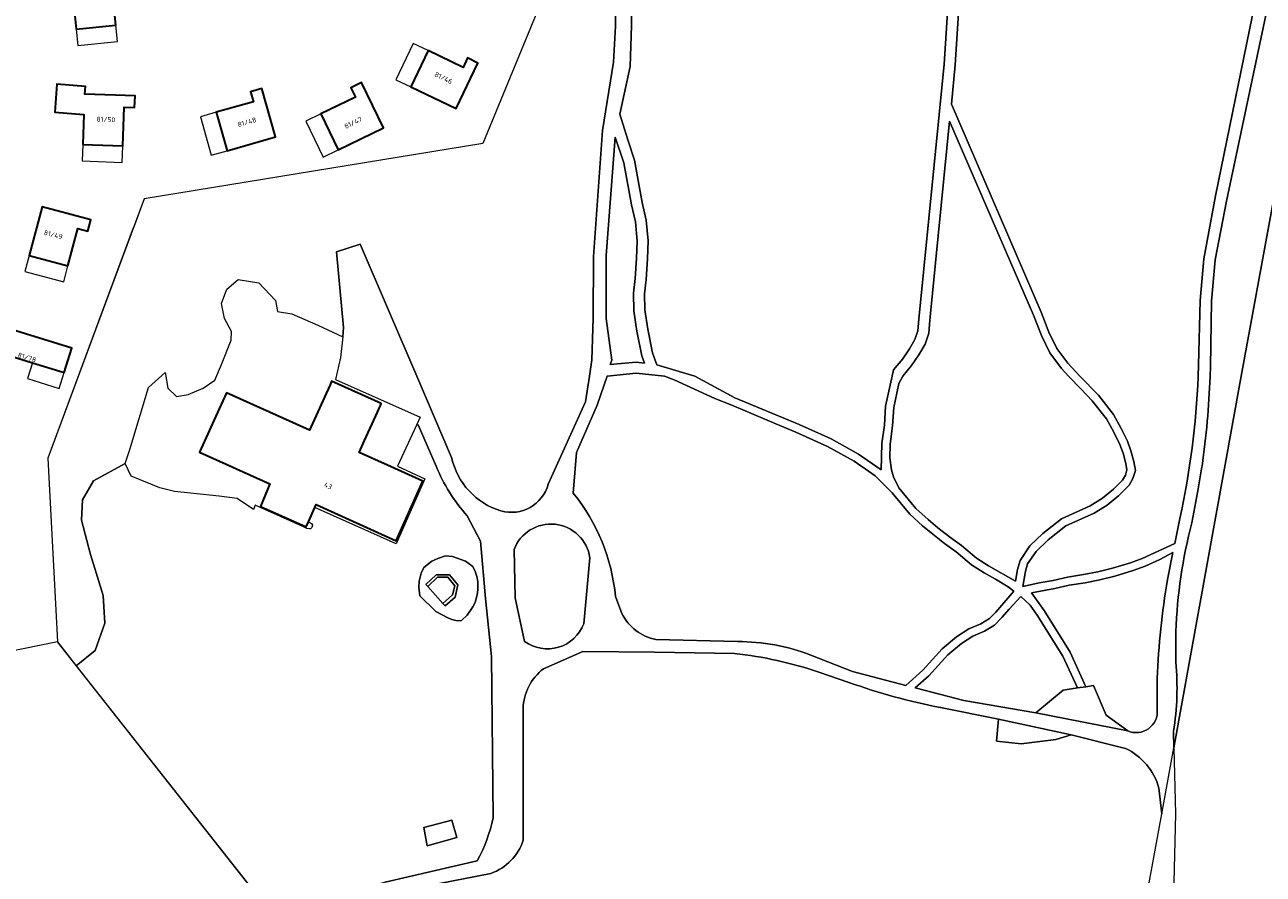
# Model space of a CAD drawing. Extents: x 151587 to 155483, y 462503 to 464608.
# Tile 25 of 236: x 152491 to 152715, y 462910 to 463064. Entities that reach past the tile are written whole.
import ezdxf
from ezdxf.enums import TextEntityAlignment as Align

# ---------------------------------------------------------------- set-up
doc = ezdxf.new("R2010")
doc.units = 0
doc.header["$LTSCALE"] = 0.5
for name, color, linetype, lineweight in [('B-RO-GR-BOS_LOOF-GV', 251, 'CONTINUOUS', 13), ('B-RO-IE-TERREINAFSCHEIDING_KUNSTMATIG_HEKWERK-G', 251, 'IE-TERREINAFSCHEIDING-KUNSTMATIG', 18), ('B-RO-OG-BEBOUWING-GV', 6, 'CONTINUOUS', 35), ('B-RO-OG-BEBOUWING-T18', 1, 'CONTINUOUS', 18), ('B-RO-OG-BEBOUWING_LUIFEL-GV', 251, 'CONTINUOUS', 18), ('B-RO-VH-VERHARDING_FUNDERING_ZAND-GV', 251, 'CONTINUOUS', 18)]:
    doc.layers.add(name, color=color, linetype=linetype, lineweight=lineweight)
doc.styles.add('NLCS-ISO-M200-T18', font='NLCS-ISO.ttf', dxfattribs={"height": 0.36})
doc.linetypes.add('IE-TERREINAFSCHEIDING-KUNSTMATIG', pattern='A,4,[82,NLCS.SHX,S=0.75,R=90,X=0,Y=0],4,-2', length=10)

msp = doc.modelspace()

# ---------------------------------------------------------------- linework, layer by layer
at = {"layer": 'B-RO-GR-BOS_LOOF-GV', "flags": 128}
for points in [[(152585.843, 462980.414), (152592.587, 462995.342), (152593.305, 463000), (152593.755, 463002.913), (152594.003, 463010.489), (152594.034, 463021.677), (152595.679, 463044.465), (152597.66, 463056.824), (152598.008, 463063.36), (152598.312, 463089.234), (152600.584, 463117.245), (152600.002, 463125.906), (152599.568, 463136.884), (152598.823, 463155.01), (152600.666, 463163.338), (152600.103, 463167.527), (152597.034, 463170.587), (152587.55, 463176.478), (152532.585, 463193.789), (152524.07, 463211.829)], [(152600.744, 463088.949), (152600.913, 463063.465), (152600.696, 463056.069), (152598.798, 463047.428), (152600.238, 463042.776), (152601.475, 463039.08), (152602.241, 463034.739), (152602.87, 463031.411), (152603.602, 463028.223), (152603.927, 463024.478), (152603.836, 463021.233), (152603.57, 463017.502), (152603.286, 463014.906), (152603.362, 463012.001), (152603.863, 463008.486), (152604.717, 463004.204), (152605.509, 463002.027), (152612.406, 463000), (152619.648, 462996.085), (152631.288, 462991.22), (152637.098, 462988.613), (152642.05, 462985.834), (152646.171, 462983.013), (152646.286, 462987.773), (152646.728, 462991.115), (152646.961, 462994.531), (152648.122, 463000), (152648.389, 463001.12), (152650.044, 463003.119), (152651.292, 463004.922), (152652.275, 463006.602), (152652.782, 463008.159), (152652.958, 463010.306), (152657.577, 463056.497), (152659.345, 463084.684)], [(152591.956, 463085.83), (152573.999, 463042.093), (152512.606, 463032.111), (152510.691, 463026.814), (152510.649, 463026.826), (152495.204, 462985.13), (152495.391, 462981.613), (152496.916, 462951.873), (152500.337, 462947.533), (152503.76, 462950.313), (152505.49, 462955.271), (152505.201, 462960.287), (152502.895, 462967.666), (152501.28, 462973.892), (152501.453, 462977.582), (152503.472, 462981.056), (152509.205, 462984.192), (152510.057, 462986.713), (152513.388, 462997.937), (152516.409, 463000.629), (152516.921, 462997.811), (152518.52, 462996.319), (152520.616, 462996.674), (152523.316, 462997.811), (152525.448, 462999.231), (152526.621, 463002.073), (152528.411, 463006.492), (152528.447, 463008.09), (152527.168, 463010.399), (152526.671, 463013.134), (152527.63, 463015.726), (152529.655, 463017.467), (152533.386, 463016.898), (152536.441, 463013.666), (152536.764, 463011.674), (152539.358, 463011.247), (152544.119, 463009.223), (152548.597, 463007.092), (152548.768, 463008.815), (152547.478, 463022.49), (152551.793, 463023.878), (152562.009, 463000), (152568.333, 462985.223)], [(152661.337, 463084.496), (152659.571, 463056.335), (152658.861, 463049.242), (152675.116, 463011.597), (152676.548, 463007.962), (152677.973, 463005.004), (152679.972, 463002.328), (152682.156, 463000), (152685.526, 462996.523), (152688.219, 462993.057), (152689.621, 462990.528), (152690.783, 462988.187), (152691.394, 462986.48), (152691.921, 462984.523), (152692.225, 462982.898), (152691.762, 462981.45), (152691.07, 462980.241), (152689.227, 462978.399), (152687.106, 462976.635), (152684.733, 462975.188), (152679.605, 462972.854), (152676.43, 462970.353), (152674.236, 462968.255), (152672.677, 462965.972), (152672.298, 462964.644), (152671.831, 462961.869), (152674.787, 462962.531), (152677.279, 462963), (152679.893, 462963.599), (152682.825, 462964.048), (152685.422, 462964.549), (152688.078, 462965.219), (152691.301, 462966.2), (152693.422, 462966.947), (152699.344, 462969.683), (152700.276, 462974.233)], [(152699.084, 462935.65), (152699.157, 462932.68), (152711.392, 463000), (152720.63, 463050.236), (152723.158, 463064.25), (152719.115, 463070.112), (152717.189, 463072.903), (152716.241, 463067.362), (152708.681, 463031.647), (152706.646, 463021.028), (152705.981, 463013.536), (152705.791, 463001.69), (152705.735, 463000), (152705.729, 462999.875)], [(152703.574, 462999.875), (152703.581, 463000), (152703.654, 463001.952), (152703.915, 463013.689), (152704.592, 463021.21), (152706.709, 463032.632), (152713.872, 463067.699)], [(152720.63, 463050.236), (152711.392, 463000), (152699.157, 462932.68), (152699.451, 462920.708), (152698.72, 462890.966), (152697.784, 462865.798), (152697.151, 462854.768), (152696.038, 462831.541), (152696.114, 462818.771), (152696.437, 462806.424), (152697.459, 462793.648), (152699.48, 462770.949), (152714.035, 462652.987), (152718.116, 462627.352)], [(152633.402, 462949.473), (152640.958, 462946.49), (152650.585, 462943.982), (152653.703, 462946.76), (152657.188, 462950.607), (152659.804, 462952.763), (152662.007, 462954.201), (152664.185, 462955.157), (152665.744, 462956.07), (152666.901, 462957.264), (152670.178, 462961.052), (152669.132, 462961.821), (152666.837, 462963.217), (152664.818, 462964.361), (152662.529, 462965.832), (152659.762, 462968.164), (152657.635, 462969.709), (152655.487, 462971.354), (152653.655, 462972.88), (152651.339, 462974.987), (152648.121, 462978.855), (152645.075, 462981.946), (152641.258, 462984.558), (152636.422, 462987.273), (152630.696, 462989.842), (152627.035, 462991.343), (152619.074, 462994.699), (152616.017, 462995.941), (152608.624, 462999.288), (152606.911, 463000), (152601.75, 463000.492), (152596.492, 463000), (152594.674, 462994.727), (152590.939, 462986.146), (152590.374, 462978.802)], [(152565.517, 462983.706), (152562.261, 462991.145), (152561.962, 462991.101), (152558.509, 462983.662), (152563.458, 462981.362), (152558.26, 462969.637), (152543.526, 462976.175), (152542.376, 462973.582), (152542.958, 462973.33), (152543.132, 462972.982), (152543.028, 462972.564), (152542.784, 462972.354), (152542.575, 462972.354), (152542.122, 462972.389), (152541.39, 462972.773), (152532.761, 462976.611), (152532.464, 462975.865), (152529.491, 462977.798), (152526.224, 462978.261), (152518.123, 462979.077), (152515.493, 462979.752), (152510.306, 462981.883), (152509.205, 462984.192), (152503.472, 462981.056), (152501.453, 462977.582), (152501.28, 462973.892), (152502.895, 462967.666), (152505.201, 462960.287), (152505.49, 462955.271), (152503.76, 462950.313), (152500.337, 462947.533), (152537.005, 462901.01)], [(152704.282, 462983.697), (152704.266, 462983.572), (152703.516, 462979.208), (152702.414, 462973.419)], [(152575.861, 462920.005), (152575.565, 462949.223), (152574.486, 462959.731), (152573.584, 462970.077), (152571.171, 462974.686)], [(152579.641, 462968.571), (152579.831, 462959.865), (152581.555, 462951.962)], [(152592.255, 462955.146), (152593.382, 462967.113)], [(152698.004, 462963.132), (152699.012, 462968.061), (152696.644, 462966.783), (152693.986, 462965.555), (152691.769, 462964.774), (152688.48, 462963.773), (152685.748, 462963.085), (152683.081, 462962.57), (152680.175, 462962.125), (152677.585, 462961.532), (152673.389, 462960.74), (152675.664, 462957.534), (152680.407, 462950.005), (152683.24, 462943.753), (152684.632, 462943.968), (152686.907, 462938.575), (152690.803, 462935.756)], [(152598.026, 462960.086), (152599.177, 462957.004)], [(152699.523, 462953.734), (152699.54, 462949.597), (152699.499, 462948.196)], [(152605.321, 462952.273), (152620.138, 462951.913)], [(152619.576, 462949.783), (152605.106, 462950.005), (152592.084, 462950.097), (152584.981, 462946.984)], [(152640.312, 462944.536), (152634.883, 462946.37)], [(152696.165, 462939.582), (152696.158, 462945.244)], [(152581.296, 462939.764), (152581.306, 462915.947)], [(152667.41, 462937.892), (152656.899, 462939.988)], [(152690.397, 462932.572), (152680.571, 462935.056), (152677.787, 462934.218), (152671.535, 462933.424), (152667.04, 462933.891), (152667.41, 462937.892)], [(152575.446, 462909.941), (152556.829, 462906.293), (152550.907, 462904.522), (152539.168, 462898.395), (152556.288, 462876.24), (152694.298, 462905.945), (152696.987, 462920.739), (152696.45, 462925.403)], [(152556.274, 462908.349), (152572.98, 462912.212)]]:
    msp.add_lwpolyline(points, dxfattribs=at)
for points in [[(152678.82, 463001.362), (152676.685, 463004.222), (152675.172, 463007.36), (152673.732, 463011.017), (152658.554, 463046.165), (152654.95, 463010.124), (152654.756, 463007.761), (152654.109, 463005.778), (152652.98, 463003.846), (152651.64, 463001.909), (152650.087, 463000), (152649.349, 462998.666), (152648.451, 462994.327), (152648.222, 462990.965), (152647.784, 462987.657), (152647.724, 462985.197), (152648.018, 462983.005), (152648.394, 462981.724), (152649.319, 462979.76), (152652.425, 462976.027), (152654.641, 462974.012), (152656.423, 462972.526), (152658.531, 462970.911), (152660.688, 462969.346), (152663.421, 462967.042), (152665.594, 462965.645), (152670.483, 462962.877), (152670.832, 462964.97), (152671.301, 462966.618), (152673.086, 462969.231), (152675.446, 462971.487), (152678.819, 462974.146), (152684.029, 462976.516), (152686.232, 462977.859), (152688.215, 462979.509), (152689.868, 462981.161), (152690.382, 462982.058), (152690.681, 462982.994), (152690.457, 462984.189), (152689.962, 462986.032), (152689.401, 462987.599), (152688.293, 462989.83), (152686.963, 462992.229), (152684.396, 462995.533), (152682.358, 462997.595), (152680.099, 463000)], [(152601.925, 463024.42), (152601.622, 463027.911), (152600.912, 463031.001), (152599.531, 463038.586), (152597.978, 463043.227), (152596.31, 463021.857), (152596.299, 463010.412), (152597.334, 463002.867), (152597.072, 463002.064), (152601.752, 463002.5), (152603.26, 463002.356), (152602.785, 463003.664), (152601.891, 463008.15), (152601.366, 463011.833), (152601.284, 463014.988), (152601.578, 463017.682), (152601.838, 463021.333)], [(152570.864, 462966.471), (152568.513, 462967.307), (152567.232, 462967.458), (152565.862, 462966.983), (152564.729, 462966.478), (152563.299, 462965.348), (152562.809, 462964.312), (152562.442, 462962.857), (152562.377, 462961.792), (152562.579, 462960.226), (152565.463, 462957.364), (152567.666, 462956.199), (152568.38, 462955.901), (152569.363, 462955.691), (152570.107, 462955.72), (152571.151, 462956.702), (152572.195, 462958.19), (152572.613, 462958.993), (152572.972, 462960.363), (152573.062, 462961.286), (152573.093, 462962.714), (152572.973, 462963.467), (152572.661, 462964.476), (152572.144, 462965.486)], [(152570.864, 462966.471), (152572.144, 462965.486), (152572.661, 462964.476), (152572.973, 462963.467), (152573.093, 462962.714), (152573.062, 462961.286), (152572.972, 462960.363), (152572.613, 462958.993), (152572.195, 462958.19), (152571.151, 462956.702), (152570.107, 462955.72), (152569.363, 462955.691), (152568.38, 462955.901), (152567.666, 462956.199), (152565.463, 462957.364), (152562.579, 462960.226), (152562.377, 462961.792), (152562.442, 462962.857), (152562.809, 462964.312), (152563.299, 462965.348), (152564.729, 462966.478), (152565.862, 462966.983), (152567.232, 462967.458), (152568.513, 462967.307)], [(152566.748, 462958.809), (152564.036, 462961.879), (152563.682, 462962.28), (152565.56, 462964.035), (152567.973, 462964.002), (152569.43, 462962.213), (152568.951, 462959.95), (152567.132, 462958.374)], [(152564.036, 462961.879), (152565.768, 462963.558), (152567.674, 462963.585), (152568.894, 462962.035), (152568.475, 462960.368), (152566.748, 462958.809), (152567.132, 462958.374), (152568.951, 462959.95), (152569.43, 462962.213), (152567.973, 462964.002), (152565.56, 462964.035), (152563.682, 462962.28)], [(152566.748, 462958.809), (152568.475, 462960.368), (152568.894, 462962.035), (152567.674, 462963.585), (152565.768, 462963.558), (152564.036, 462961.879)], [(152674.151, 462939.021), (152679.09, 462943.113), (152681.701, 462943.516), (152679.083, 462949.293), (152674.418, 462956.698), (152673.11, 462958.542), (152671.458, 462960.109), (152669.319, 462957.766), (152668.007, 462956.25), (152666.678, 462954.88), (152664.867, 462953.819), (152662.723, 462952.877), (152660.694, 462951.553), (152658.226, 462949.519), (152654.761, 462945.694), (152652.329, 462943.527), (152661.149, 462941.228)], [(152674.151, 462939.021), (152690.803, 462935.756), (152686.907, 462938.575), (152684.632, 462943.968), (152683.24, 462943.753), (152681.701, 462943.516), (152679.09, 462943.113)], [(152680.571, 462935.056), (152667.41, 462937.892), (152667.04, 462933.891), (152671.535, 462933.424), (152677.787, 462934.218)], [(152568.397, 462919.596), (152569.257, 462916.438), (152563.895, 462914.955), (152563.303, 462918.232)], [(152568.397, 462919.596), (152563.303, 462918.232), (152563.895, 462914.955), (152569.257, 462916.438)]]:
    msp.add_lwpolyline(points, close=True, dxfattribs=at)
at = {"layer": 'B-RO-GR-BOS_LOOF-GV'}
for points in [[(152700.276, 462974.233, 0.0419605), (152703.574, 462999.875)], [(152705.729, 462999.875, -0.0251554), (152704.282, 462983.697)], [(152568.333, 462985.223, 0.2704519), (152577.246, 462975.582)], [(152571.171, 462974.686, -0.0866872), (152565.517, 462983.706)], [(152577.246, 462975.582, 0.4139251), (152585.843, 462980.414)], [(152590.374, 462978.802, -0.1469269), (152598.026, 462960.086)], [(152593.382, 462967.113, 0.7731586), (152579.641, 462968.571)], [(152702.414, 462973.419, 0.0529832), (152699.523, 462953.734)], [(152696.158, 462945.244, -0.0326461), (152698.004, 462963.132)], [(152581.555, 462951.962, 0.4977351), (152592.255, 462955.146)], [(152599.177, 462957.004, 0.2283263), (152605.321, 462952.273)], [(152620.138, 462951.913, -0.0939491), (152633.402, 462949.473)], [(152634.883, 462946.37, 0.0544094), (152619.576, 462949.783)], [(152584.981, 462946.984, 0.2322759), (152581.296, 462939.764)], [(152699.499, 462948.196, -0.0673523), (152699.084, 462935.65)], [(152656.899, 462939.988, -0.0402701), (152640.312, 462944.536)], [(152690.803, 462935.756, 0.5709799), (152696.165, 462939.582)], [(152696.45, 462925.403, 0.2205407), (152690.397, 462932.572)], [(152572.98, 462912.212, 0.0712103), (152575.861, 462920.005)], [(152581.306, 462915.947, -0.2310807), (152575.446, 462909.941)]]:
    msp.add_lwpolyline(points, format="xyb", dxfattribs=at)
at = {"layer": 'B-RO-IE-TERREINAFSCHEIDING_KUNSTMATIG_HEKWERK-G', "flags": 128}
for points in [[(152597.211, 463131.014), (152591.956, 463085.83), (152573.999, 463042.093), (152512.606, 463032.111), (152495.204, 462985.13)], [(152496.916, 462951.873), (152386.385, 462929.356), (152385.441, 463000)], [(152495.204, 462985.13), (152495.391, 462981.613)], [(152495.391, 462981.613), (152496.916, 462951.873)], [(152537.005, 462901.01), (152496.916, 462951.873)]]:
    msp.add_lwpolyline(points, dxfattribs=at)
msp.add_lwpolyline([(152563.895, 462914.955), (152569.257, 462916.438), (152568.397, 462919.596), (152563.303, 462918.232)], close=True, dxfattribs=at)
at = {"layer": 'B-RO-OG-BEBOUWING-GV', "flags": 128}
for points in [[(152500.313, 463062.837), (152507.515, 463063.564), (152506.805, 463070.518), (152508.678, 463070.71), (152508.462, 463072.812), (152499.399, 463071.9)], [(152560.944, 463052.364), (152569.183, 463048.443), (152573.109, 463056.681), (152571.205, 463057.59), (152570.397, 463055.894), (152564.077, 463058.919)], [(152501.536, 463041.954), (152508.771, 463041.695), (152509.02, 463048.68), (152510.901, 463048.613), (152510.976, 463050.726), (152501.908, 463051.058), (152502.011, 463052.454), (152496.821, 463052.834), (152496.442, 463047.807), (152501.729, 463047.339)], [(152527.679, 463040.79), (152536.452, 463043.302), (152533.956, 463052.065), (152531.919, 463051.485), (152532.432, 463049.667), (152525.706, 463047.756)], [(152547.774, 463040.951), (152555.979, 463044.935), (152551.994, 463053.139), (152550.096, 463052.217), (152550.909, 463050.524), (152544.613, 463047.464)], [(152498.819, 463019.967), (152500.601, 463026.741), (152502.422, 463026.262), (152502.958, 463028.304), (152494.141, 463030.617), (152491.804, 463021.811)], [(152492.415, 463002.392), (152498.123, 463000.613), (152499.501, 463005.034), (152486.009, 463009.242), (152484.628, 463004.82)], [(152546.308, 462998.429), (152545.603, 462996.862), (152542.599, 462990.185), (152541.359, 462990.743), (152527.525, 462996.968), (152526.223, 462994.075), (152522.683, 462986.207), (152535.397, 462980.486), (152533.712, 462976.395), (152541.995, 462972.721), (152542.376, 462973.582), (152543.526, 462976.175), (152543.767, 462976.72), (152558.285, 462970.188), (152563.127, 462980.949), (152556.699, 462983.841), (152551.591, 462986.14), (152552.574, 462988.324), (152554.599, 462992.826), (152555.439, 462994.692), (152555.583, 462995.013), (152546.591, 462999.058)]]:
    msp.add_lwpolyline(points, close=True, dxfattribs=at)
at = {"layer": 'B-RO-OG-BEBOUWING_LUIFEL-GV', "flags": 128}
for points in [[(152500.313, 463062.837), (152500.614, 463059.848), (152507.817, 463060.575), (152507.515, 463063.564)], [(152564.077, 463058.919), (152561.369, 463060.218), (152558.234, 463053.66), (152560.944, 463052.364)], [(152527.679, 463040.79), (152525.706, 463047.756), (152522.816, 463046.936), (152524.789, 463039.971)], [(152547.774, 463040.951), (152544.613, 463047.464), (152541.903, 463046.147), (152545.067, 463039.636)], [(152501.536, 463041.954), (152501.429, 463038.952), (152508.663, 463038.693), (152508.771, 463041.695)], [(152491.804, 463021.811), (152491.041, 463018.908), (152498.057, 463017.063), (152498.819, 463019.967)], [(152492.415, 463002.392), (152491.522, 462999.529), (152497.231, 462997.749), (152498.123, 463000.613)]]:
    msp.add_lwpolyline(points, close=True, dxfattribs=at)
at = {"layer": 'B-RO-VH-VERHARDING_FUNDERING_ZAND-GV', "flags": 128}
for points in [[(152598.312, 463089.234), (152598.008, 463063.36), (152597.66, 463056.824), (152595.679, 463044.465), (152594.034, 463021.677), (152594.003, 463010.489), (152593.755, 463002.913), (152593.305, 463000), (152592.587, 462995.342), (152585.843, 462980.414)], [(152659.345, 463084.684), (152657.577, 463056.497), (152652.958, 463010.306), (152652.782, 463008.159), (152652.275, 463006.602), (152651.292, 463004.922), (152650.044, 463003.119), (152648.389, 463001.12), (152648.122, 463000), (152646.961, 462994.531), (152646.728, 462991.115), (152646.286, 462987.773), (152646.171, 462983.013), (152642.05, 462985.834), (152637.098, 462988.613), (152631.288, 462991.22), (152619.648, 462996.085), (152612.406, 463000), (152605.509, 463002.027), (152604.717, 463004.204), (152603.863, 463008.486), (152603.362, 463012.001), (152603.286, 463014.906), (152603.57, 463017.502), (152603.836, 463021.233), (152603.927, 463024.478), (152603.602, 463028.223), (152602.87, 463031.411), (152602.241, 463034.739), (152601.475, 463039.08), (152600.238, 463042.776), (152598.798, 463047.428), (152600.696, 463056.069), (152600.913, 463063.465), (152600.744, 463088.949)], [(152700.276, 462974.233), (152699.344, 462969.683), (152693.422, 462966.947), (152691.301, 462966.2), (152688.078, 462965.219), (152685.422, 462964.549), (152682.825, 462964.048), (152679.893, 462963.599), (152677.279, 462963), (152674.787, 462962.531), (152671.831, 462961.869), (152672.298, 462964.644), (152672.677, 462965.972), (152674.236, 462968.255), (152676.43, 462970.353), (152679.605, 462972.854), (152684.733, 462975.188), (152687.106, 462976.635), (152689.227, 462978.399), (152691.07, 462980.241), (152691.762, 462981.45), (152692.225, 462982.898), (152691.921, 462984.523), (152691.394, 462986.48), (152690.783, 462988.187), (152689.621, 462990.528), (152688.219, 462993.057), (152685.526, 462996.523), (152682.156, 463000), (152679.972, 463002.328), (152677.973, 463005.004), (152676.548, 463007.962), (152675.116, 463011.597), (152658.861, 463049.242), (152659.571, 463056.335), (152661.337, 463084.496)], [(152705.729, 462999.875), (152705.735, 463000), (152705.791, 463001.69), (152705.981, 463013.536), (152706.646, 463021.028), (152708.681, 463031.647), (152716.241, 463067.362), (152717.189, 463072.903), (152716.381, 463074.074), (152715.297, 463075.643), (152713.872, 463067.699), (152706.709, 463032.632), (152704.592, 463021.21), (152703.915, 463013.689), (152703.654, 463001.952), (152703.581, 463000), (152703.574, 462999.875)], [(152568.333, 462985.223), (152562.009, 463000), (152551.793, 463023.878), (152547.478, 463022.49), (152548.768, 463008.815), (152548.597, 463007.092), (152548.23, 463003.388), (152547.29, 462999.345), (152562.629, 462992.536), (152561.962, 462991.101), (152562.261, 462991.145), (152565.517, 462983.706)], [(152590.374, 462978.802), (152590.939, 462986.146), (152594.674, 462994.727), (152596.492, 463000), (152601.75, 463000.492), (152606.911, 463000), (152608.624, 462999.288), (152616.017, 462995.941), (152619.074, 462994.699), (152627.035, 462991.343), (152630.696, 462989.842), (152636.422, 462987.273), (152641.258, 462984.558), (152645.075, 462981.946), (152648.121, 462978.855), (152651.339, 462974.987), (152653.655, 462972.88), (152655.487, 462971.354), (152657.635, 462969.709), (152659.762, 462968.164), (152662.529, 462965.832), (152664.818, 462964.361), (152666.837, 462963.217), (152669.132, 462961.821), (152670.178, 462961.052), (152666.901, 462957.264), (152665.744, 462956.07), (152664.185, 462955.157), (152662.007, 462954.201), (152659.804, 462952.763), (152657.188, 462950.607), (152653.703, 462946.76), (152650.585, 462943.982), (152640.958, 462946.49), (152633.402, 462949.473)], [(152702.414, 462973.419), (152703.516, 462979.208), (152704.266, 462983.572), (152704.282, 462983.697)], [(152571.171, 462974.686), (152573.584, 462970.077), (152574.486, 462959.731), (152575.565, 462949.223), (152575.861, 462920.005)], [(152581.555, 462951.962), (152579.831, 462959.865), (152579.641, 462968.571)], [(152593.382, 462967.113), (152592.255, 462955.146)], [(152674.151, 462939.021), (152661.149, 462941.228), (152652.329, 462943.527), (152654.761, 462945.694), (152658.226, 462949.519), (152660.694, 462951.553), (152662.723, 462952.877), (152664.867, 462953.819), (152666.678, 462954.88), (152668.007, 462956.25), (152669.319, 462957.766), (152671.458, 462960.109), (152673.11, 462958.542), (152674.418, 462956.698), (152679.083, 462949.293), (152681.701, 462943.516), (152683.24, 462943.753), (152680.407, 462950.005), (152675.664, 462957.534), (152673.389, 462960.74), (152677.585, 462961.532), (152680.175, 462962.125), (152683.081, 462962.57), (152685.748, 462963.085), (152688.48, 462963.773), (152691.769, 462964.774), (152693.986, 462965.555), (152696.644, 462966.783), (152699.012, 462968.061), (152698.004, 462963.132)], [(152599.177, 462957.004), (152598.026, 462960.086)], [(152699.499, 462948.196), (152699.54, 462949.597), (152699.523, 462953.734)], [(152620.138, 462951.913), (152605.321, 462952.273)], [(152584.981, 462946.984), (152592.084, 462950.097), (152605.106, 462950.005), (152619.576, 462949.783)], [(152634.883, 462946.37), (152640.312, 462944.536)], [(152696.158, 462945.244), (152696.165, 462939.582)], [(152581.306, 462915.947), (152581.296, 462939.764)], [(152656.899, 462939.988), (152667.41, 462937.892), (152680.571, 462935.056), (152690.397, 462932.572)], [(152690.803, 462935.756), (152674.151, 462939.021)], [(152696.45, 462925.403), (152696.987, 462920.739), (152699.157, 462932.68), (152699.084, 462935.65)], [(152572.98, 462912.212), (152556.274, 462908.349), (152549.95, 462906.382), (152537.005, 462901.01), (152539.168, 462898.395), (152550.907, 462904.522), (152556.829, 462906.293), (152575.446, 462909.941)]]:
    msp.add_lwpolyline(points, dxfattribs=at)
for points in [[(152678.82, 463001.362), (152680.099, 463000), (152682.358, 462997.595), (152684.396, 462995.533), (152686.963, 462992.229), (152688.293, 462989.83), (152689.401, 462987.599), (152689.962, 462986.032), (152690.457, 462984.189), (152690.681, 462982.994), (152690.382, 462982.058), (152689.868, 462981.161), (152688.215, 462979.509), (152686.232, 462977.859), (152684.029, 462976.516), (152678.819, 462974.146), (152675.446, 462971.487), (152673.086, 462969.231), (152671.301, 462966.618), (152670.832, 462964.97), (152670.483, 462962.877), (152665.594, 462965.645), (152663.421, 462967.042), (152660.688, 462969.346), (152658.531, 462970.911), (152656.423, 462972.526), (152654.641, 462974.012), (152652.425, 462976.027), (152649.319, 462979.76), (152648.394, 462981.724), (152648.018, 462983.005), (152647.724, 462985.197), (152647.784, 462987.657), (152648.222, 462990.965), (152648.451, 462994.327), (152649.349, 462998.666), (152650.087, 463000), (152651.64, 463001.909), (152652.98, 463003.846), (152654.109, 463005.778), (152654.756, 463007.761), (152654.95, 463010.124), (152658.554, 463046.165), (152673.732, 463011.017), (152675.172, 463007.36), (152676.685, 463004.222)], [(152601.925, 463024.42), (152601.838, 463021.333), (152601.578, 463017.682), (152601.284, 463014.988), (152601.366, 463011.833), (152601.891, 463008.15), (152602.785, 463003.664), (152603.26, 463002.356), (152601.752, 463002.5), (152597.072, 463002.064), (152597.334, 463002.867), (152596.299, 463010.412), (152596.31, 463021.857), (152597.978, 463043.227), (152599.531, 463038.586), (152600.912, 463031.001), (152601.622, 463027.911)]]:
    msp.add_lwpolyline(points, close=True, dxfattribs=at)
at = {"layer": 'B-RO-VH-VERHARDING_FUNDERING_ZAND-GV'}
for points in [[(152703.574, 462999.875, -0.0419605), (152700.276, 462974.233)], [(152704.282, 462983.697, 0.0251554), (152705.729, 462999.875)], [(152577.246, 462975.582, -0.2704519), (152568.333, 462985.223)], [(152565.517, 462983.706, 0.0866872), (152571.171, 462974.686)], [(152585.843, 462980.414, -0.4139251), (152577.246, 462975.582)], [(152598.026, 462960.086, 0.1469269), (152590.374, 462978.802)], [(152579.641, 462968.571, -0.7731586), (152593.382, 462967.113)], [(152699.523, 462953.734, -0.0529832), (152702.414, 462973.419)], [(152698.004, 462963.132, 0.0326461), (152696.158, 462945.244)], [(152592.255, 462955.146, -0.4977351), (152581.555, 462951.962)], [(152605.321, 462952.273, -0.2283263), (152599.177, 462957.004)], [(152633.402, 462949.473, 0.0939491), (152620.138, 462951.913)], [(152619.576, 462949.783, -0.0544094), (152634.883, 462946.37)], [(152581.296, 462939.764, -0.2322759), (152584.981, 462946.984)], [(152699.084, 462935.65, 0.0673523), (152699.499, 462948.196)], [(152640.312, 462944.536, 0.0402701), (152656.899, 462939.988)], [(152696.165, 462939.582, -0.5709799), (152690.803, 462935.756)], [(152690.397, 462932.572, -0.2205407), (152696.45, 462925.403)], [(152575.861, 462920.005, -0.0712103), (152572.98, 462912.212)], [(152575.446, 462909.941, 0.2310807), (152581.306, 462915.947)]]:
    msp.add_lwpolyline(points, format="xyb", dxfattribs=at)

# ---------------------------------------------------------------- texts
at = {"layer": 'B-RO-OG-BEBOUWING-T18', "style": 'NLCS-ISO-M200-T18'}
for s, rotation, p in [('81/46', 334.5, (152566.852, 463053.982)), ('81/50', 357.9, (152505.7, 463046.468)), ('81/47', 25.9, (152550.499, 463045.877)), ('81/48', 16, (152531.243, 463045.971)), ('81/49', 345.3, (152496.163, 463025.592)), ('81/78', 342.7, (152491.401, 463003.37)), ('43', 335.8, (152545.951, 462980.124))]:
    msp.add_text(s, height=0.9, rotation=rotation, dxfattribs=at).set_placement(p, align=Align.MIDDLE)

doc.saveas('drawing.dxf')
